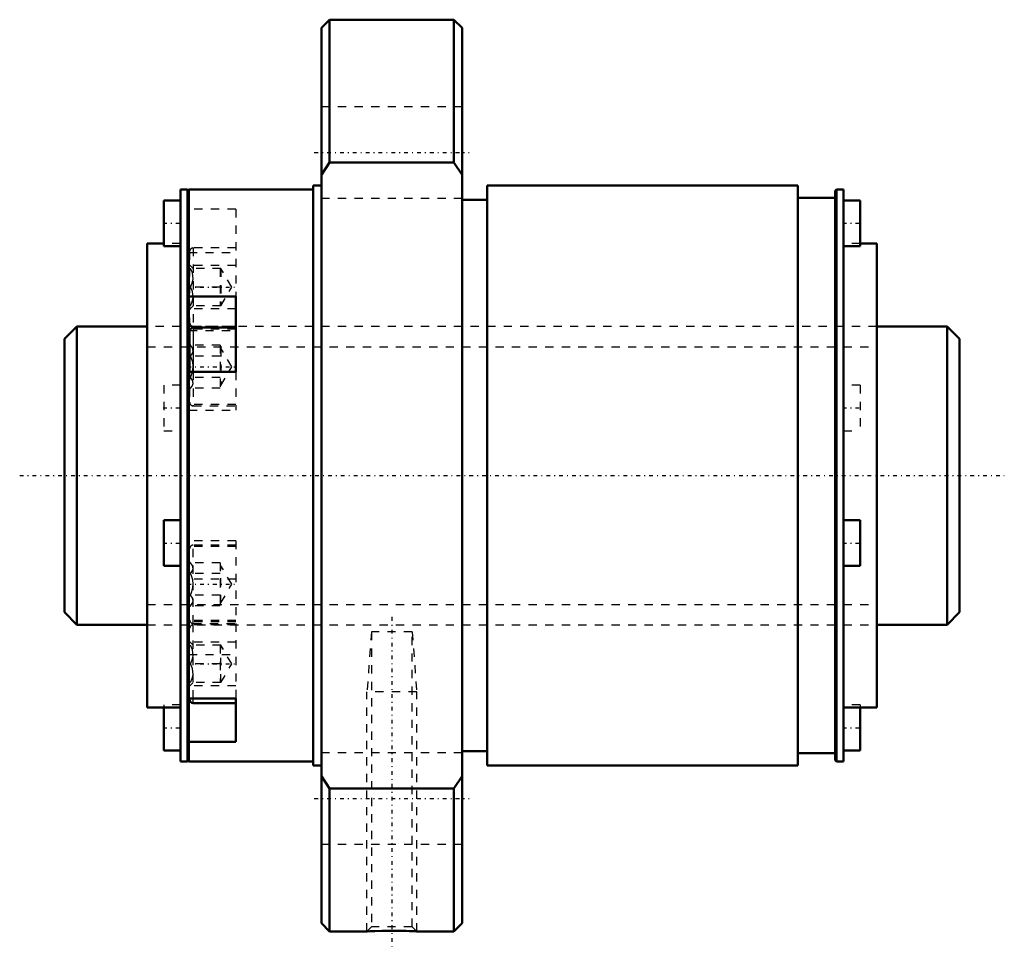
# Model space of a CAD drawing. Header units: millimetres. Extents: x -15 to 103, y -57 to 55.
import ezdxf

# ---------------------------------------------------------------- set-up
doc = ezdxf.new("R2010")
doc.units = ezdxf.units.MM
doc.linetypes.add('Center', pattern=[1.5, 0.45, -0.5, 0.05, -0.5])
doc.linetypes.add('Dashed', pattern=[2, 1, -1])
for name, color, linetype, lineweight in [('2d ConnectionPoints', 7, 'Continuous', 50), ('AM_0', 7, 'Continuous', 50), ('AM_4', 3, 'Continuous', 25), ('AM_5', 3, 'Continuous', 25), ('AM_7', 7, 'Center', 25), ('AM_9', 6, 'Dashed', 25)]:
    doc.layers.add(name, color=color, linetype=linetype, lineweight=lineweight)

# ---------------------------------------------------------------- blocks, each defined once
blk = doc.blocks.new('1_RR0130BLK3620_5_6Nut_0_in_BLK3620_5_6ZZG1_108LC3_0_1300_0')
at = {"layer": 'AM_0'}
for p, q in [((22, 55), (21, 54)), ((37, 55), (22, 55)), ((22, 55), (22, 37.75)), ((38, 54), (37, 55)), ((37, 55), (37, 37.75)), ((21, 54), (21, -54)), ((38, 54), (38, -54)), ((22, 37.75), (21, 36.28)), ((37, 37.75), (22, 37.75)), ((38, 36.28), (37, 37.75)), ((4.85, 34.5), (4, 34.5)), ((4, 34.5), (4, -34.5)), ((5, 34.35), (4.85, 34.5)), ((4.85, 34.5), (4.85, -34.5)), ((5, 34.5), (5, -34.5)), ((20, 34.5), (5, 34.5)), ((21, 35), (20, 35)), ((20, 35), (20, -35)), ((78.5, 35), (41, 35)), ((41, 35), (41, -35)), ((78.5, 35), (78.5, -35)), ((83.15, 34.5), (83, 34.35)), ((84, 34.5), (83.15, 34.5)), ((83.15, 34.5), (83.15, -34.5)), ((84, 34.5), (84, -34.5)), ((83, 33.5), (78.5, 33.5)), ((83, 34.35), (83, -34.35)), ((4, 33.18), (2, 33.18)), ((2, 33.18), (2, 27.68)), ((41, 33.25), (38, 33.25)), ((86, 33.18), (84, 33.18)), ((86, 33.18), (86, 27.68)), ((2, 28), (0, 28)), ((0, 28), (0, -28)), ((2, 27.68), (4, 27.68)), ((84, 27.68), (86, 27.68)), ((88, 28), (86, 28)), ((88, 28), (88, -28)), ((5, 21.6), (10.67, 21.6)), ((10.67, 12.5), (10.67, 21.6)), ((10.67, 17.85), (5.55, 17.85)), ((5.1, 17.4), (5.1, 12.5)), ((10.67, 12.5), (5, 12.5)), ((4, -5.4), (2, -5.4)), ((2, -5.4), (2, -10.9)), ((86, -5.4), (84, -5.4)), ((86, -5.4), (86, -10.9)), ((2, -10.9), (4, -10.9)), ((84, -10.9), (86, -10.9)), ((5, -26.9), (10.67, -26.9)), ((5.1, -27.01), (5.1, -26.9)), ((10.67, -32.15), (10.67, -26.9)), ((0, -28), (4, -28)), ((2, -28), (2, -33.18)), ((5.55, -27.46), (10.67, -27.46)), ((84, -28), (88, -28)), ((86, -28), (86, -33.18)), ((2, -33.18), (4, -33.18)), ((10.67, -32.15), (5, -32.15)), ((38, -33.25), (41, -33.25)), ((84, -33.18), (86, -33.18)), ((4.85, -34.5), (5, -34.35)), ((78.5, -33.5), (83, -33.5)), ((83, -34.35), (83.15, -34.5)), ((4, -34.5), (4.85, -34.5)), ((5, -34.5), (20, -34.5)), ((20, -35), (21, -35)), ((41, -35), (78.5, -35)), ((83.15, -34.5), (84, -34.5)), ((21, -36.28), (22, -37.75)), ((37, -37.75), (38, -36.28)), ((22, -37.75), (22, -55)), ((22, -37.75), (37, -37.75)), ((37, -37.75), (37, -55)), ((21, -54), (22, -55)), ((37, -55), (38, -54)), ((22, -55), (26.54, -55)), ((32.47, -55), (37, -55))]:
    blk.add_line(p, q, dxfattribs=at)
blk.add_lwpolyline([(26.5, -55), (26.54, -55), (26.86, -54.98), (27.46, -54.96), (28.29, -54.93), (29.27, -54.92), (29.78, -54.92), (30.3, -54.93), (30.78, -54.94), (31.23, -54.95), (31.62, -54.96), (31.96, -54.97), (32.21, -54.99), (32.39, -54.99), (32.5, -55)], dxfattribs=at)
for centre, start, end in [((5.55, 17.4), 90, 180), ((5.55, -27.01), 180, 270)]:
    blk.add_arc(centre, 0.45, start, end, dxfattribs=at)
at = {"layer": 'AM_4'}
for p, q in [((5.55, 17.85), (5.55, 12.5)), ((5.19, 17.67), (5, 17.67)), ((5.55, -27.46), (5.55, -26.9))]:
    blk.add_line(p, q, dxfattribs=at)
at = {"layer": 'AM_5', "linetype": 'Dashed'}
for p, q in [((27.04, -18.88), (26.5, -26.1)), ((31.96, -18.88), (32.5, -26.1)), ((32.5, -26.1), (26.5, -26.1)), ((26.5, -55), (26.5, -26.1)), ((32.5, -55), (32.5, -26.1))]:
    blk.add_line(p, q, dxfattribs=at)
at = {"layer": 'AM_7'}
for p, q in [((20.15, 38.97), (38.85, 38.97)), ((1.9, 30.43), (4.1, 30.43)), ((83.9, 30.43), (86.1, 30.43)), ((4.82, 22.73), (10.94, 22.73)), ((4.82, 13.12), (10.94, 13.12)), ((1.9, 8.15), (4.1, 8.15)), ((83.9, 8.15), (86.1, 8.15)), ((1.9, -8.15), (4.1, -8.15)), ((83.9, -8.15), (86.1, -8.15)), ((4.82, -13.12), (10.94, -13.12)), ((29.5, -17.07), (29.5, -56.81)), ((4.82, -22.73), (10.94, -22.73)), ((1.9, -30.43), (4.1, -30.43)), ((83.9, -30.43), (86.1, -30.43)), ((20.15, -38.97), (38.85, -38.97))]:
    blk.add_line(p, q, dxfattribs=at)
at = {"layer": 'AM_9'}
for p, q in [((38, 44.47), (21, 44.47)), ((21, 33.47), (38, 33.47)), ((10.67, 32.15), (5, 32.15)), ((10.67, 32.15), (10.67, 21.6)), ((4, 28), (2, 28)), ((10.67, 27.46), (5.55, 27.46)), ((5.55, 27.46), (5.55, 18.01)), ((86, 28), (84, 28)), ((5, 26.9), (10.67, 26.9)), ((5.1, 27.01), (5.1, 18.46)), ((10.67, 25.36), (5, 25.36)), ((5.55, 24.98), (5.1, 25.43)), ((8.88, 24.98), (5.2, 24.98)), ((8.78, 24.98), (8.78, 20.48)), ((10.18, 22.73), (8.88, 24.98)), ((8.88, 24.98), (8.88, 20.48)), ((8.78, 22.73), (5.2, 22.73)), ((8.88, 20.48), (10.18, 22.73)), ((5.1, 20.03), (5.55, 20.48)), ((8.88, 20.48), (5.2, 20.48)), ((10.67, 20.11), (5, 20.11)), ((88, 18), (0, 18)), ((5.55, 18.01), (10.67, 18.01)), ((5, 17.48), (10.67, 17.48)), ((10.67, 17.67), (5.19, 17.67)), ((5.2, 15.72), (5.1, 15.82)), ((8.78, 15.72), (5.2, 15.72)), ((8.78, 15.72), (8.78, 10.53)), ((8.78, 14.42), (5.2, 14.42)), ((8.88, 15.38), (8.78, 15.38)), ((10.18, 13.12), (8.88, 15.38)), ((8.88, 15.38), (8.88, 10.88)), ((8.88, 10.88), (10.18, 13.12)), ((5.1, 12.5), (5.1, 8.85)), ((5.55, 12.5), (5.55, 8.4)), ((10.67, 12.5), (10.67, 7.88)), ((4, 10.9), (2, 10.9)), ((2, 10.9), (2, 5.4)), ((8.78, 11.83), (5.2, 11.83)), ((8.78, 10.88), (8.88, 10.88)), ((86, 10.9), (84, 10.9)), ((86, 10.9), (86, 5.4)), ((5.1, 10.43), (5.2, 10.53)), ((8.78, 10.53), (5.2, 10.53)), ((10.67, 8.58), (5, 8.58)), ((5.55, 8.4), (10.67, 8.4)), ((5, 7.88), (10.67, 7.88)), ((2, 5.4), (4, 5.4)), ((84, 5.4), (86, 5.4)), ((10.67, -7.87), (5, -7.87)), ((10.67, -7.87), (10.67, -26.9)), ((10.67, -8.58), (5, -8.58)), ((5.1, -17.4), (5.1, -8.85)), ((5.55, -17.85), (5.55, -8.4)), ((10.67, -8.4), (5.55, -8.4)), ((5.2, -10.53), (5.1, -10.43)), ((8.78, -10.53), (5.2, -10.53)), ((8.78, -10.53), (8.78, -15.72)), ((8.78, -11.83), (5.2, -11.83)), ((8.88, -10.88), (8.78, -10.88)), ((8.88, -15.38), (8.88, -10.88)), ((10.18, -13.12), (8.88, -10.88)), ((10.67, -12.5), (5, -12.5)), ((8.88, -15.38), (10.18, -13.12)), ((8.78, -14.42), (5.2, -14.42)), ((8.78, -15.38), (8.88, -15.38)), ((5.1, -15.82), (5.2, -15.72)), ((8.78, -15.72), (5.2, -15.72)), ((10.67, -17.48), (5, -17.48)), ((10.67, -17.67), (5, -17.67)), ((0, -18), (88, -18)), ((5.1, -26.9), (5.1, -18.46)), ((5.55, -17.85), (10.67, -17.85)), ((10.67, -18.01), (5.55, -18.01)), ((5.55, -26.9), (5.55, -18.01)), ((27.04, -18.88), (27.04, -54.46)), ((31.96, -18.88), (27.04, -18.88)), ((31.96, -54.46), (31.96, -18.88)), ((10.67, -20.11), (5, -20.11)), ((5.55, -20.48), (5.1, -20.03)), ((8.88, -20.48), (5.2, -20.48)), ((8.78, -20.48), (8.78, -24.98)), ((8.88, -24.98), (8.88, -20.48)), ((10.18, -22.73), (8.88, -20.48)), ((5, -21.6), (10.67, -21.6)), ((8.78, -22.73), (5.2, -22.73)), ((8.88, -24.98), (10.18, -22.73)), ((10.67, -25.36), (5, -25.36)), ((5.1, -25.43), (5.55, -24.98)), ((8.88, -24.98), (5.2, -24.98)), ((4, -27.68), (2, -27.68)), ((2, -27.68), (2, -28)), ((86, -27.68), (84, -27.68)), ((86, -27.68), (86, -28)), ((38, -33.47), (21, -33.47)), ((21, -44.47), (38, -44.47)), ((27.04, -54.46), (26.5, -55)), ((31.96, -54.46), (27.04, -54.46)), ((32.5, -55), (31.96, -54.46))]:
    blk.add_line(p, q, dxfattribs=at)
for points in [[(5.2, 22.73), (5.43, 23.2), (5.54, 23.72), (5.45, 24.44), (5.2, 24.98)], [(5.2, 20.48), (5.43, 20.95), (5.54, 21.47), (5.45, 22.19), (5.2, 22.73)], [(5.2, 14.42), (5.43, 14.69), (5.54, 14.99), (5.45, 15.41), (5.2, 15.72)], [(5.2, 11.83), (5.39, 12.27), (5.51, 12.73), (5.55, 13.2), (5.48, 13.68), (5.33, 14.13), (5.2, 14.42)], [(5.2, 10.53), (5.43, 10.8), (5.54, 11.09), (5.45, 11.51), (5.2, 11.83)], [(5.2, -11.83), (5.43, -11.56), (5.54, -11.26), (5.45, -10.84), (5.2, -10.53)], [(5.2, -14.42), (5.39, -13.98), (5.51, -13.52), (5.55, -13.05), (5.48, -12.57), (5.33, -12.12), (5.2, -11.83)], [(5.2, -15.72), (5.43, -15.45), (5.54, -15.16), (5.45, -14.74), (5.2, -14.42)], [(5.2, -22.73), (5.43, -22.26), (5.54, -21.75), (5.45, -21.02), (5.2, -20.48)], [(5.2, -24.98), (5.43, -24.51), (5.54, -24), (5.45, -23.27), (5.2, -22.73)]]:
    blk.add_lwpolyline(points, dxfattribs=at)
for centre, start, end in [((5.55, 27.01), 90, 180), ((5.55, 18.46), 180, 270), ((5.55, 8.85), 180, 270), ((5.55, -8.85), 90, 180), ((5.55, -17.4), 180, 270), ((5.55, -18.46), 90, 180)]:
    blk.add_arc(centre, 0.45, start, end, dxfattribs=at)
blk = doc.blocks.new('2_ZZ0130BLK3620_5_60Shaft_0_in_BLK3620_5_6ZZG1_108LC3_0_1300_0')
at = {"layer": 'AM_0'}
for p, q in [((-8.5, 18), (-10, 16.5)), ((0, 18), (-8.5, 18)), ((-8.5, 18), (-8.5, -18)), ((96.5, 18), (88, 18)), ((98, 16.5), (96.5, 18)), ((96.5, 18), (96.5, -18)), ((-10, 16.5), (-10, -16.5)), ((98, 16.5), (98, -16.5)), ((-10, -16.5), (-8.5, -18)), ((96.5, -18), (98, -16.5)), ((-8.5, -18), (0, -18)), ((88, -18), (96.5, -18))]:
    blk.add_line(p, q, dxfattribs=at)
at = {"layer": 'AM_5', "linetype": 'Dashed'}
for p, q in [((0, 15.5465), (88, 15.5465)), ((0, -15.5465), (88, -15.5465))]:
    blk.add_line(p, q, dxfattribs=at)
at = {"layer": 'AM_7'}
blk.add_line((-15.4, 0), (103.4, 0), dxfattribs=at)
at = {"layer": 'AM_9'}
for p, q in [((88, 18), (0, 18)), ((0, -18), (88, -18))]:
    blk.add_line(p, q, dxfattribs=at)

msp = doc.modelspace()

# ---------------------------------------------------------------- linework, layer by layer
at = {"layer": '2d ConnectionPoints'}
msp.add_point((0, 0), dxfattribs=at)

# ---------------------------------------------------------------- block references
for name in ['1_RR0130BLK3620_5_6Nut_0_in_BLK3620_5_6ZZG1_108LC3_0_1300_0', '2_ZZ0130BLK3620_5_60Shaft_0_in_BLK3620_5_6ZZG1_108LC3_0_1300_0']:
    msp.add_blockref(name, (0, 0))

doc.saveas('drawing.dxf')
